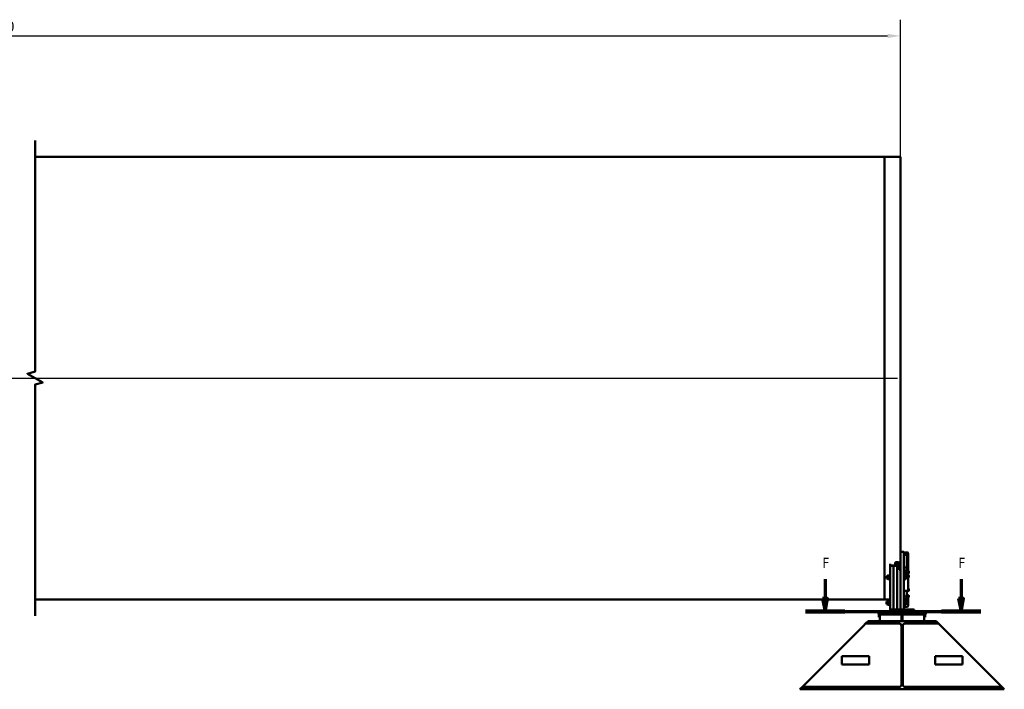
# Model space of a CAD drawing. Header units: millimetres. Extents: x 0 to 63075, y 0 to 44550.
# Tile 13 of 31: x 27174 to 41628, y 22159 to 31992. Entities that reach past the tile are written whole.
import ezdxf

# ---------------------------------------------------------------- set-up
doc = ezdxf.new("R2010")
doc.units = ezdxf.units.MM
doc.header["$LTSCALE"] = 75
doc.linetypes.add('CHAIN', pattern=[0.3543, 0.2362, -0.0295, 0.0591, -0.0295])
for name, color, linetype, lineweight in [('Break Line (ISO)', 7, 'Continuous', 50), ('Centerline (ISO)', 7, 'Continuous', 25), ('Dimension (ISO)', 7, 'Continuous', 25), ('Section Line (ISO)', 7, 'CHAIN', 70), ('Visible (ISO)', 7, 'Continuous', 50)]:
    doc.layers.add(name, color=color, linetype=linetype, lineweight=lineweight)
doc.styles.add('Label Text (ISO)', font='tahoma.ttf')
doc.styles.add('Note Text (ISO)', font='tahoma.ttf')
doc.dimstyles.new('Default (ISO)', dxfattribs={"dimscale": 75, "dimtxt": 2, "dimasz": 2.5, "dimexe": 3.175, "dimexo": 0, "dimgap": 0.762, "dimtad": 1, "dimrnd": 1e-08, "dimtxsty": 'Note Text (ISO)', "dimcen": 0.09, "dimdle": 10, "dimclrd": 256, "dimclre": 256, "dimclrt": 256, "dimazin": 2, "dimtfac": 1, "dimtmove": 0, "dimatfit": 3, "dimfxl": 1, "dimtolj": 1, "dimtzin": 0, "dimlwd": -1, "dimlwe": -1, "dimarcsym": 0})

# ---------------------------------------------------------------- blocks, each defined once
blk = doc.blocks.new('2dTransSection0')
at = {"layer": 'Section Line (ISO)', "linetype": 'Continuous'}
for p, q in [((519.94, 317.04), (519.94, 313.22)), ((546.56, 317.04), (546.56, 313.22)), ((519.44, 313.22), (519.94, 310.72)), ((520.44, 313.22), (519.44, 313.22)), ((519.94, 313.22), (519.94, 310.72)), ((519.94, 310.72), (520.44, 313.22)), ((546.06, 313.22), (546.56, 310.72)), ((547.06, 313.22), (546.06, 313.22)), ((546.56, 313.22), (546.56, 310.72)), ((546.56, 310.72), (547.06, 313.22)), ((516.09, 310.72), (550.42, 310.72))]:
    blk.add_line(p, q, dxfattribs=at)
at = {"layer": 'Section Line (ISO)', "linetype": 'Continuous', "lineweight": 140}
for p, q in [((516.09, 310.72), (523.8, 310.72)), ((542.71, 310.72), (550.42, 310.72))]:
    blk.add_line(p, q, dxfattribs=at)
at = {"layer": 'Section Line (ISO)', "linetype": 'Continuous', "flags": 128}
for points in [[(519.44, 313.22), (519.94, 310.72), (520.44, 313.22), (519.44, 313.22)], [(546.06, 313.22), (546.56, 310.72), (547.06, 313.22), (546.06, 313.22)]]:
    blk.add_lwpolyline(points, dxfattribs=at)
at = {"layer": 'Section Line (ISO)'}
for points in [[(519.44, 313.22), (519.94, 310.72), (520.44, 313.22), (519.44, 313.22)], [(546.06, 313.22), (546.56, 310.72), (547.06, 313.22), (546.06, 313.22)]]:
    blk.add_solid(points, dxfattribs=at)
at = {"layer": 'Section Line (ISO)', "char_height": 2, "attachment_point": 7, "style": 'Label Text (ISO)'}
for insert in [(519.43, 319.22), (546.05, 319.22)]:
    blk.add_mtext('F', dxfattribs=dict(at, insert=insert))
blk = doc.blocks.new('*D29')
at = {"layer": 'Defpoints', "color": 0, "transparency": 16777216}
for p in [(40103, 31754), (13512, 29979), (40103, 29979)]:
    blk.add_point(p, dxfattribs=at)
at = {"layer": 'Dimension (ISO)', "transparency": 16777216}
for p, q in [((13512, 29979), (13512, 31992)), ((40103, 29979), (40103, 31992)), ((13699, 31754), (39915, 31754))]:
    blk.add_line(p, q, dxfattribs=at)
for points in [[(13699, 31785), (13699, 31722), (13512, 31754)], [(39915, 31785), (39915, 31722), (40103, 31754)]]:
    blk.add_solid(points, dxfattribs=at)
at = {"layer": 'Dimension (ISO)', "transparency": 16777216, "insert": (26534, 31967), "char_height": 150, "attachment_point": 1, "style": 'Note Text (ISO)'}
blk.add_mtext('\\A1;30000', dxfattribs=at)

msp = doc.modelspace()

# ---------------------------------------------------------------- linework, layer by layer
at = {"layer": 'Break Line (ISO)', "flags": 128}
msp.add_lwpolyline([(27398.5386, 23240.6115), (27398.5386, 26633.6403), (27511.0385, 26663.7846), (27286.0386, 26793.6884), (27398.5386, 26823.8327), (27398.5386, 30216.8615)], dxfattribs=at)
at = {"layer": 'Centerline (ISO)', "linetype": 'Continuous'}
msp.add_line((13556.2241, 26728.7365), (40058.1199, 26728.7365), dxfattribs=at)
at = {"layer": 'Visible (ISO)'}
for p, q in [((27398.5386, 29978.7365), (39870.6199, 29978.7365)), ((39870.6199, 23478.7365), (39870.6199, 29978.7365)), ((39870.6199, 29978.7365), (40102.6199, 29978.7365)), ((39870.6199, 23478.7365), (39870.6199, 29978.7365)), ((40102.6199, 24179.2813), (40102.6199, 29978.7365)), ((40102.6199, 24159.2813), (40102.6199, 24179.2813)), ((40152.6199, 24179.2813), (40102.6199, 24179.2813)), ((40102.6199, 24159.2813), (40102.6199, 23329.2813)), ((40152.6199, 24179.2813), (40152.6199, 24159.2813)), ((40152.6199, 24170.3051), (40200.6199, 24170.3051)), ((40152.6199, 24166.5205), (40200.6199, 24166.5205)), ((40152.6199, 24159.2813), (40152.6199, 23329.2813)), ((40200.6199, 24139.6737), (40152.6199, 24139.6737)), ((40214.6199, 24132.6737), (40214.6199, 24159.5205)), ((39952.6199, 24000.4117), (39952.6199, 23973.5668)), ((40027.6199, 24001.6948), (40027.6199, 24019.8209)), ((40027.6199, 24001.6948), (40027.6199, 23973.5668)), ((40062.6199, 24024.0471), (40037.6199, 24024.0471)), ((40037.6199, 24005.921), (40062.6199, 24005.921)), ((40152.6199, 24134.6737), (40200.6199, 24134.6737)), ((40197.6199, 24134.5308), (40197.6199, 24130.8706)), ((40197.6199, 24130.8706), (40197.6199, 23905.8469)), ((40204.6199, 23905.5551), (40204.6199, 24132.6737)), ((40214.6199, 24132.6737), (40214.6199, 23898.8469)), ((39952.6199, 23958.5668), (39952.6199, 23973.5668)), ((39952.6199, 23973.5668), (40002.6199, 23973.5668)), ((39952.6199, 23329.2813), (39952.6199, 23958.5668)), ((40075.1266, 23976.5826), (39962.6199, 23976.5826)), ((40002.6199, 23973.5668), (40002.6199, 23958.5668)), ((40002.6199, 23958.5668), (40002.6199, 23973.5668)), ((40002.6199, 23973.5668), (40052.6199, 23973.5668)), ((40002.6199, 23958.5668), (40002.6199, 23329.2813)), ((40002.6199, 23329.2813), (40002.6199, 23958.5668)), ((40052.6199, 23973.5668), (40052.6199, 23958.5668)), ((40052.6199, 23958.5668), (40052.6199, 23973.5668)), ((40052.6199, 23973.5668), (40078.4064, 23973.5668)), ((40052.6199, 23958.5668), (40052.6199, 23329.2813)), ((40052.6199, 23329.2813), (40052.6199, 23958.5668)), ((40055.6199, 23954.7001), (40056.8469, 23955.927)), ((40055.6199, 23941.1539), (40055.6199, 23954.7001)), ((40055.6199, 23941.1539), (40056.8469, 23939.927)), ((40056.8469, 23955.927), (40056.8469, 23939.927)), ((40064.8199, 23955.927), (40056.8469, 23955.927)), ((40064.8199, 23939.927), (40056.8469, 23939.927)), ((40064.8199, 23959.177), (40065.6973, 23960.6966)), ((40064.8199, 23959.177), (40064.8199, 23936.677)), ((40064.8199, 23936.677), (40065.6973, 23935.1575)), ((40078.1151, 23961.5726), (40066.3248, 23961.5726)), ((40078.1151, 23956.8351), (40066.3248, 23956.8351)), ((40078.1151, 23943.1895), (40066.3248, 23943.1895)), ((40078.1151, 23934.2814), (40066.3248, 23934.2814)), ((40079.6199, 23959.177), (40078.7426, 23960.6966)), ((40079.6199, 23936.677), (40078.7426, 23935.1575)), ((40079.6199, 23962.177), (40080.3699, 23962.927)), ((40079.6199, 23933.677), (40079.6199, 23962.177)), ((40079.6199, 23933.677), (40080.3699, 23932.927)), ((40080.3699, 23962.927), (40080.3699, 23932.927)), ((40080.3699, 23962.927), (40082.6199, 23962.927)), ((40080.3699, 23932.927), (40082.6199, 23932.927)), ((40082.6199, 23942.4794), (40082.6199, 23987.7948)), ((40082.6199, 23942.4794), (40082.6199, 23929.1901)), ((40082.6199, 23929.1901), (40082.6199, 23912.2854)), ((40082.6199, 23912.2854), (40082.6199, 23911.3485)), ((40102.6199, 23911.3485), (40082.6199, 23911.3485)), ((40154.8699, 23962.927), (40152.6199, 23962.927)), ((40154.8699, 23932.927), (40152.6199, 23932.927)), ((40152.6199, 23905.8469), (40200.6199, 23905.8469)), ((40200.6199, 23879.0001), (40152.6199, 23879.0001)), ((40152.6199, 23874.0001), (40200.6199, 23874.0001)), ((40152.6199, 23849.8757), (40200.6199, 23849.8757)), ((40154.8699, 23932.927), (40154.8699, 23962.927)), ((40155.6199, 23962.177), (40154.8699, 23962.927)), ((40155.6199, 23933.677), (40154.8699, 23932.927)), ((40155.6199, 23962.177), (40155.6199, 23933.677)), ((40156.42, 23959.172), (40155.6199, 23959.172)), ((40156.42, 23936.682), (40155.6199, 23936.682)), ((40156.42, 23961.5771), (40164.5483, 23961.5771)), ((40156.42, 23952.6892), (40156.42, 23961.5771)), ((40156.42, 23952.6892), (40164.5483, 23952.6892)), ((40156.42, 23939.0391), (40156.42, 23952.6892)), ((40156.42, 23939.0391), (40164.5483, 23939.0391)), ((40156.42, 23934.2769), (40156.42, 23939.0391)), ((40156.42, 23934.2769), (40164.5483, 23934.2769)), ((40165.62, 23959.927), (40165.1706, 23960.7054)), ((40165.62, 23935.927), (40165.1706, 23935.1486)), ((40165.62, 23957.1332), (40165.62, 23959.927)), ((40165.62, 23945.8642), (40165.62, 23957.1332)), ((40165.62, 23936.658), (40165.62, 23945.8642)), ((40165.62, 23935.927), (40165.62, 23936.658)), ((40197.6199, 23928.1449), (40200.6199, 23928.1449)), ((40197.6199, 23874.0001), (40197.6199, 23849.8757)), ((40201.6199, 23872.3471), (40197.6199, 23872.3471)), ((40201.6199, 23866.0971), (40201.6199, 23873.9366)), ((40201.6199, 23866.0971), (40202.3699, 23865.3471)), ((40202.3699, 23873.7985), (40202.3699, 23865.3471)), ((40202.3699, 23865.3471), (40204.6199, 23865.3471)), ((40204.6199, 23864.5001), (40204.6199, 23872.0001)), ((40204.6199, 23864.5001), (40204.6199, 23857.6699)), ((40204.6199, 23853.3398), (40204.6199, 23857.6699)), ((40214.6199, 23872.0001), (40214.6199, 23898.8469)), ((40216.8699, 23895.3471), (40214.6199, 23895.3471)), ((40214.6199, 23872.0001), (40214.6199, 23864.5001)), ((40216.8699, 23865.3471), (40214.6199, 23865.3471)), ((40214.6199, 23857.6699), (40214.6199, 23864.5001)), ((40214.6199, 23857.6699), (40214.6199, 23853.3398)), ((40214.6199, 23853.3398), (40214.6199, 23619.8398)), ((40216.8699, 23865.3471), (40216.8699, 23895.3471)), ((40217.6199, 23894.5971), (40216.8699, 23895.3471)), ((40217.6199, 23866.0971), (40216.8699, 23865.3471)), ((40217.6199, 23894.5971), (40217.6199, 23866.0971)), ((40218.42, 23891.5921), (40217.6199, 23891.5921)), ((40218.42, 23869.1021), (40217.6199, 23869.1021)), ((40218.42, 23892.8153), (40218.42, 23894.202)), ((40218.42, 23894.202), (40226.5483, 23894.202)), ((40218.42, 23892.8153), (40226.5483, 23892.8153)), ((40218.42, 23891.8165), (40218.42, 23892.8153)), ((40218.42, 23891.8165), (40226.5483, 23891.8165)), ((40218.42, 23879.3483), (40218.42, 23891.8165)), ((40218.42, 23879.3483), (40226.5483, 23879.3483)), ((40218.42, 23867.8789), (40218.42, 23879.3483)), ((40218.42, 23866.4922), (40218.42, 23867.8789)), ((40218.42, 23867.8789), (40226.5483, 23867.8789)), ((40218.42, 23866.4922), (40226.5483, 23866.4922)), ((40227.602, 23892.3784), (40226.6152, 23894.0876)), ((40227.602, 23868.3158), (40226.6152, 23866.6067)), ((40227.62, 23892.3471), (40227.602, 23892.3784)), ((40227.62, 23868.3471), (40227.602, 23868.3158)), ((40227.62, 23892.3159), (40227.62, 23892.3471)), ((40227.62, 23885.5824), (40227.62, 23892.3159)), ((40227.62, 23873.6136), (40227.62, 23885.5824)), ((40227.62, 23868.3471), (40227.62, 23873.6136)), ((39897.6199, 23819.8275), (39900.0738, 23822.2813)), ((39897.6199, 23788.7351), (39897.6199, 23819.8275)), ((39897.6199, 23788.7351), (39900.0738, 23786.2813)), ((39900.0738, 23822.2813), (39900.0738, 23786.2813)), ((39916.6199, 23822.2813), (39900.0738, 23822.2813)), ((39916.6199, 23786.2813), (39900.0738, 23786.2813)), ((39916.6199, 23829.8313), (39917.7458, 23831.7813)), ((39916.6199, 23829.8313), (39916.6199, 23778.7313)), ((39916.6199, 23778.7313), (39917.7458, 23776.7813)), ((39944.0379, 23831.7813), (39920.202, 23831.7813)), ((39944.0379, 23804.2813), (39920.202, 23804.2813)), ((39944.0379, 23776.7813), (39920.202, 23776.7813)), ((39947.6199, 23829.8313), (39946.4941, 23831.7813)), ((39947.6199, 23778.7313), (39946.4941, 23776.7813)), ((39947.6199, 23836.0313), (39948.8699, 23837.2813)), ((39947.6199, 23772.5313), (39947.6199, 23836.0313)), ((39947.6199, 23772.5313), (39948.8699, 23771.2813)), ((39948.8699, 23837.2813), (39948.8699, 23771.2813)), ((39948.8699, 23837.2813), (39952.6199, 23837.2813)), ((39948.8699, 23771.2813), (39952.6199, 23771.2813)), ((40200.6199, 23841.2155), (40152.6199, 23841.2155)), ((40156.3699, 23837.2813), (40152.6199, 23837.2813)), ((40156.3699, 23771.2813), (40152.6199, 23771.2813)), ((40156.3699, 23771.2813), (40156.3699, 23837.2813)), ((40157.6199, 23836.0313), (40156.3699, 23837.2813)), ((40157.6199, 23772.5313), (40156.3699, 23771.2813)), ((40157.6199, 23836.0313), (40157.6199, 23772.5313)), ((40158.42, 23829.8363), (40157.6199, 23829.8363)), ((40158.42, 23778.7263), (40157.6199, 23778.7263)), ((40158.42, 23831.7813), (40177.6638, 23831.7813)), ((40158.42, 23804.2813), (40158.42, 23831.7813)), ((40158.42, 23804.2813), (40177.6638, 23804.2813)), ((40158.42, 23776.7813), (40158.42, 23804.2813)), ((40158.42, 23776.7813), (40177.6638, 23776.7813)), ((40180.12, 23818.0313), (40180.12, 23831.7813)), ((40180.12, 23790.5313), (40180.12, 23818.0313)), ((40180.12, 23776.7813), (40180.12, 23790.5313)), ((40216.8699, 23832.8959), (40214.6199, 23832.8959)), ((40216.8699, 23802.8959), (40214.6199, 23802.8959)), ((40216.8699, 23802.8959), (40216.8699, 23832.8959)), ((40217.6199, 23832.1459), (40216.8699, 23832.8959)), ((40217.6199, 23803.6459), (40216.8699, 23802.8959)), ((40217.6199, 23832.1459), (40217.6199, 23803.6459)), ((40218.42, 23829.1409), (40217.6199, 23829.1409)), ((40218.42, 23806.6509), (40217.6199, 23806.6509)), ((40218.42, 23831.5357), (40226.5483, 23831.5357)), ((40218.42, 23822.6023), (40218.42, 23831.5357)), ((40218.42, 23822.6023), (40226.5483, 23822.6023)), ((40218.42, 23808.9625), (40218.42, 23822.6023)), ((40218.42, 23808.9625), (40226.5483, 23808.9625)), ((40218.42, 23804.256), (40218.42, 23808.9625)), ((40218.42, 23804.256), (40226.5483, 23804.256)), ((40227.62, 23829.8959), (40227.1821, 23830.6544)), ((40227.62, 23805.8959), (40227.1821, 23805.1374)), ((40227.62, 23827.069), (40227.62, 23829.8959)), ((40227.62, 23815.7824), (40227.62, 23827.069)), ((40227.62, 23806.6093), (40227.62, 23815.7824)), ((40227.62, 23805.8959), (40227.62, 23806.6093)), ((40152.6199, 23607.7155), (40200.6199, 23607.7155)), ((40197.6199, 23607.7155), (40197.6199, 23536.7752)), ((40201.6199, 23605.4235), (40201.6199, 23607.7464)), ((40201.6199, 23605.4235), (40202.3699, 23604.6735)), ((40202.3699, 23607.8106), (40202.3699, 23604.6735)), ((40202.3699, 23604.6735), (40204.6199, 23604.6735)), ((40204.6199, 23601.0001), (40204.6199, 23608.2209)), ((40204.6199, 23600.3302), (40204.6199, 23601.0001)), ((40214.6199, 23600.3302), (40204.6199, 23600.3302)), ((40216.8699, 23634.6735), (40214.6199, 23634.6735)), ((40214.6199, 23619.8398), (40214.6199, 23601.0001)), ((40216.8699, 23604.6735), (40214.6199, 23604.6735)), ((40214.6199, 23601.0001), (40214.6199, 23600.3302)), ((40216.8699, 23604.6735), (40216.8699, 23634.6735)), ((40217.6199, 23633.9235), (40216.8699, 23634.6735)), ((40217.6199, 23605.4235), (40216.8699, 23604.6735)), ((40217.6199, 23633.9235), (40217.6199, 23605.4235)), ((40218.42, 23630.9185), (40217.6199, 23630.9185)), ((40218.42, 23608.4285), (40217.6199, 23608.4285)), ((40218.42, 23632.1416), (40226.5483, 23632.1416)), ((40218.42, 23631.1429), (40218.42, 23632.1416)), ((40218.42, 23631.1429), (40226.5483, 23631.1429)), ((40218.42, 23618.6747), (40218.42, 23631.1429)), ((40218.42, 23618.6747), (40226.5483, 23618.6747)), ((40218.42, 23607.2053), (40218.42, 23618.6747)), ((40218.42, 23607.2053), (40226.5483, 23607.2053)), ((40227.62, 23631.6735), (40227.602, 23631.7048)), ((40227.62, 23607.6735), (40227.602, 23607.6422)), ((40227.62, 23631.6422), (40227.62, 23631.6735)), ((40227.62, 23624.9088), (40227.62, 23631.6422)), ((40227.62, 23612.94), (40227.62, 23624.9088)), ((40227.62, 23607.6735), (40227.62, 23612.94)), ((27398.5386, 23478.7365), (39870.6199, 23478.7365)), ((39870.6199, 23478.7365), (39952.6199, 23478.7365)), ((39897.6199, 23444.8275), (39900.0738, 23447.2813)), ((39897.6199, 23413.7351), (39897.6199, 23444.8275)), ((39900.0738, 23447.2813), (39900.0738, 23411.2813)), ((39916.6199, 23447.2813), (39900.0738, 23447.2813)), ((39916.6199, 23454.8313), (39917.7458, 23456.7813)), ((39916.6199, 23454.8313), (39916.6199, 23403.7313)), ((39944.0379, 23456.7813), (39920.202, 23456.7813)), ((39944.0379, 23429.2813), (39920.202, 23429.2813)), ((39947.6199, 23454.8313), (39946.4941, 23456.7813)), ((39947.6199, 23461.0313), (39948.8699, 23462.2813)), ((39947.6199, 23397.5313), (39947.6199, 23461.0313)), ((39948.8699, 23462.2813), (39948.8699, 23396.2813)), ((39948.8699, 23462.2813), (39952.6199, 23462.2813)), ((40152.6199, 23485.8562), (40200.6199, 23485.8562)), ((40200.6199, 23476.1125), (40152.6199, 23476.1125)), ((40156.3699, 23462.2813), (40152.6199, 23462.2813)), ((40156.3699, 23396.2813), (40156.3699, 23462.2813)), ((40157.6199, 23461.0313), (40156.3699, 23462.2813)), ((40157.6199, 23461.0313), (40157.6199, 23397.5313)), ((40158.42, 23454.8363), (40157.6199, 23454.8363)), ((40158.42, 23456.7813), (40177.6638, 23456.7813)), ((40158.42, 23429.2813), (40158.42, 23456.7813)), ((40158.42, 23429.2813), (40177.6638, 23429.2813)), ((40158.42, 23401.7813), (40158.42, 23429.2813)), ((40177.6199, 23531.3836), (40178.8469, 23532.6105)), ((40177.6199, 23517.8374), (40177.6199, 23531.3836)), ((40177.6199, 23517.8374), (40178.8469, 23516.6105)), ((40178.8469, 23532.6105), (40178.8469, 23516.6105)), ((40189.1999, 23532.6105), (40178.8469, 23532.6105)), ((40189.1999, 23516.6105), (40178.8469, 23516.6105)), ((40180.12, 23443.0313), (40180.12, 23456.7813)), ((40180.12, 23415.5313), (40180.12, 23443.0313)), ((40189.1999, 23513.3605), (40189.1999, 23535.8605)), ((40194.1999, 23535.8605), (40189.1999, 23535.8605)), ((40194.1999, 23513.3605), (40189.1999, 23513.3605)), ((40194.1999, 23535.8605), (40194.635, 23536.614)), ((40194.1999, 23513.3605), (40194.1999, 23535.8605)), ((40194.1999, 23513.3605), (40194.635, 23512.6069)), ((40200.1151, 23536.7752), (40195.7048, 23536.7752)), ((40200.1151, 23524.947), (40195.7048, 23524.947)), ((40200.1151, 23512.7823), (40195.7048, 23512.7823)), ((40200.1151, 23512.4457), (40195.7048, 23512.4457)), ((40197.6199, 23512.4457), (40197.6199, 23490.0463)), ((40197.6199, 23490.0463), (40197.6199, 23485.8562)), ((40201.6199, 23535.8605), (40201.1849, 23536.614)), ((40201.6199, 23513.3605), (40201.1849, 23512.6069)), ((40201.6199, 23538.8605), (40202.3699, 23539.6105)), ((40201.6199, 23510.3605), (40201.6199, 23538.8605)), ((40201.6199, 23510.3605), (40202.3699, 23509.6105)), ((40202.3699, 23539.6105), (40202.3699, 23509.6105)), ((40202.3699, 23539.6105), (40204.6199, 23539.6105)), ((40202.3699, 23509.6105), (40204.6199, 23509.6105)), ((40204.6199, 23538.3281), (40204.6199, 23542.2033)), ((40214.6199, 23542.2033), (40204.6199, 23542.2033)), ((40204.6199, 23538.3281), (40204.6199, 23517.8663)), ((40204.6199, 23511.8697), (40204.6199, 23517.8663)), ((40204.6199, 23500.6222), (40204.6199, 23511.8697)), ((40204.6199, 23500.6222), (40204.6199, 23494.6256)), ((40204.6199, 23489.7537), (40204.6199, 23494.6256)), ((40214.6199, 23542.2033), (40214.6199, 23538.3281)), ((40216.8699, 23539.6105), (40214.6199, 23539.6105)), ((40214.6199, 23538.3281), (40214.6199, 23517.8663)), ((40214.6199, 23517.8663), (40214.6199, 23511.8697)), ((40214.6199, 23511.8697), (40214.6199, 23500.6222)), ((40216.8699, 23509.6105), (40214.6199, 23509.6105)), ((40214.6199, 23494.6256), (40214.6199, 23500.6222)), ((40214.6199, 23494.6256), (40214.6199, 23489.7537)), ((40214.6199, 23489.7537), (40214.6199, 23384.7016)), ((40216.8699, 23509.6105), (40216.8699, 23539.6105)), ((40217.6199, 23538.8605), (40216.8699, 23539.6105)), ((40217.6199, 23510.3605), (40216.8699, 23509.6105)), ((40217.6199, 23538.8605), (40217.6199, 23510.3605)), ((40218.42, 23535.8555), (40217.6199, 23535.8555)), ((40218.42, 23513.3655), (40217.6199, 23513.3655)), ((40218.42, 23538.2503), (40226.5483, 23538.2503)), ((40218.42, 23529.3169), (40218.42, 23538.2503)), ((40218.42, 23529.3169), (40226.5483, 23529.3169)), ((40218.42, 23515.6771), (40218.42, 23529.3169)), ((40218.42, 23515.6771), (40226.5483, 23515.6771)), ((40218.42, 23510.9707), (40218.42, 23515.6771)), ((40218.42, 23510.9707), (40226.5483, 23510.9707)), ((40227.62, 23536.6105), (40227.1821, 23537.369)), ((40227.62, 23512.6105), (40227.1821, 23511.852)), ((40227.62, 23533.7836), (40227.62, 23536.6105)), ((40227.62, 23522.497), (40227.62, 23533.7836)), ((40227.62, 23513.3239), (40227.62, 23522.497)), ((40227.62, 23512.6105), (40227.62, 23513.3239)), ((39767.1296, 23295.7525), (39780.1199, 23303.2525)), ((39767.1296, 23295.7525), (39769.6296, 23291.4224)), ((39785.6103, 23263.7429), (39769.6296, 23291.4224)), ((39782.6199, 23298.9224), (39780.1199, 23303.2525)), ((39798.6007, 23271.2429), (39782.6199, 23298.9224)), ((39802.6199, 23279.2813), (39952.6199, 23279.2813)), ((39802.6199, 23259.2813), (39802.6199, 23279.2813)), ((39897.6199, 23413.7351), (39900.0738, 23411.2813)), ((39916.6199, 23411.2813), (39900.0738, 23411.2813)), ((39916.6199, 23403.7313), (39917.7458, 23401.7813)), ((39944.0379, 23401.7813), (39920.202, 23401.7813)), ((39947.6199, 23403.7313), (39946.4941, 23401.7813)), ((39947.6199, 23397.5313), (39948.8699, 23396.2813)), ((39948.8699, 23396.2813), (39952.6199, 23396.2813)), ((39972.6199, 23329.2813), (39952.6199, 23329.2813)), ((39952.6199, 23279.2813), (39952.6199, 23329.2813)), ((39972.6199, 23279.2813), (39952.6199, 23279.2813)), ((39972.6199, 23329.2813), (40282.6199, 23329.2813)), ((39972.6199, 23279.2813), (40282.6199, 23279.2813)), ((40102.6199, 23339.2813), (40092.6199, 23329.2813)), ((40102.6199, 23329.2813), (40152.6199, 23329.2813)), ((40120.1199, 23279.2813), (40120.1199, 23159.2813)), ((40135.1199, 23279.2813), (40135.1199, 23159.2813)), ((40156.3699, 23396.2813), (40152.6199, 23396.2813)), ((40152.6199, 23371.0604), (40200.6199, 23371.0604)), ((40157.6199, 23397.5313), (40156.3699, 23396.2813)), ((40158.42, 23403.7263), (40157.6199, 23403.7263)), ((40158.42, 23401.7813), (40177.6638, 23401.7813)), ((40180.12, 23401.7813), (40180.12, 23415.5313)), ((40302.6199, 23329.2813), (40282.6199, 23329.2813)), ((40302.6199, 23279.2813), (40282.6199, 23279.2813)), ((40302.6199, 23279.2813), (40302.6199, 23329.2813)), ((40302.6199, 23279.2813), (40452.6199, 23279.2813)), ((40452.6199, 23259.2813), (40452.6199, 23279.2813)), ((40456.6392, 23271.2429), (40472.6199, 23298.9224)), ((40469.6296, 23263.7429), (40485.6103, 23291.4224)), ((40475.1199, 23303.2525), (40472.6199, 23298.9224)), ((40475.1199, 23303.2525), (40488.1103, 23295.7525)), ((40485.6103, 23291.4224), (40488.1103, 23295.7525)), ((39627.6199, 23159.2813), (39591.6199, 23123.2813)), ((39977.6199, 23159.2813), (39627.6199, 23159.2813)), ((39787.6199, 23224.2813), (39787.6199, 23256.2429)), ((39787.6199, 23224.2813), (39787.6199, 23219.2813)), ((39802.6199, 23219.2813), (39787.6199, 23219.2813)), ((40120.1199, 23259.2813), (39802.6199, 23259.2813)), ((39802.6199, 23159.2813), (39802.6199, 23259.2813)), ((39802.6199, 23259.2813), (40120.1199, 23259.2813)), ((40277.6199, 23159.2813), (39977.6199, 23159.2813)), ((39977.6199, 23159.2813), (39977.6199, 23123.2813)), ((40452.6199, 23259.2813), (40135.1199, 23259.2813)), ((40135.1199, 23259.2813), (40452.6199, 23259.2813)), ((40627.6199, 23159.2813), (40277.6199, 23159.2813)), ((40277.6199, 23123.2813), (40277.6199, 23159.2813)), ((40452.6199, 23159.2813), (40452.6199, 23259.2813)), ((40467.6199, 23219.2813), (40452.6199, 23219.2813)), ((40467.6199, 23224.2813), (40467.6199, 23256.2429)), ((40467.6199, 23219.2813), (40467.6199, 23224.2813)), ((40627.6199, 23159.2813), (40663.6199, 23123.2813)), ((39561.6199, 23093.2813), (38693.6199, 22225.2813)), ((39591.6199, 23123.2813), (39561.6199, 23093.2813)), ((39977.6199, 23123.2813), (39591.6199, 23123.2813)), ((39977.6199, 23123.2813), (40088.1199, 23123.2813)), ((40118.1199, 23093.2813), (40118.1199, 22225.2813)), ((40137.1199, 22225.2813), (40137.1199, 23093.2813)), ((40167.1199, 23123.2813), (40277.6199, 23123.2813)), ((40663.6199, 23123.2813), (40277.6199, 23123.2813)), ((40663.6199, 23123.2813), (40693.6199, 23093.2813)), ((40693.6199, 23093.2813), (41561.6199, 22225.2813)), ((39643.6199, 22645.2813), (39243.6199, 22645.2813)), ((39243.6199, 22645.2813), (39243.6199, 22525.2813)), ((39643.6199, 22525.2813), (39643.6199, 22645.2813)), ((40611.6199, 22525.2813), (40611.6199, 22645.2813)), ((40611.6199, 22645.2813), (41011.6199, 22645.2813)), ((41011.6199, 22645.2813), (41011.6199, 22525.2813)), ((39243.6199, 22525.2813), (39643.6199, 22525.2813)), ((41011.6199, 22525.2813), (40611.6199, 22525.2813)), ((38663.6199, 22195.2813), (38627.6199, 22159.2813)), ((39977.6199, 22159.2813), (38627.6199, 22159.2813)), ((38693.6199, 22225.2813), (38663.6199, 22195.2813)), ((39977.6199, 22195.2813), (38663.6199, 22195.2813)), ((40088.1199, 22195.2813), (39977.6199, 22195.2813)), ((39977.6199, 22195.2813), (39977.6199, 22159.2813)), ((39977.6199, 22159.2813), (40277.6199, 22159.2813)), ((40277.6199, 22195.2813), (40167.1199, 22195.2813)), ((41591.6199, 22195.2813), (40277.6199, 22195.2813)), ((40277.6199, 22159.2813), (40277.6199, 22195.2813)), ((41627.6199, 22159.2813), (40277.6199, 22159.2813)), ((41561.6199, 22225.2813), (41591.6199, 22195.2813)), ((41591.6199, 22195.2813), (41627.6199, 22159.2813))]:
    msp.add_line(p, q, dxfattribs=at)
for centre, radius, start, end in [((39772.6199, 23256.2429), 30, 0, 30), ((40482.6199, 23256.2429), 30, 150, 180), ((39772.6199, 23256.2429), 15, 0, 30), ((40482.6199, 23256.2429), 15, 150, 180), ((40088.1199, 23093.2813), 30, 0, 90), ((40167.1199, 23093.2813), 30, 90, 180), ((40088.1199, 22225.2813), 30, 270, 0), ((40167.1199, 22225.2813), 30, 180, 270)]:
    msp.add_arc(centre, radius, start, end, dxfattribs=at)
for centre, major_axis, ratio, start_param, end_param in [((40200.6199, 24158.1808), (14, 0), 0.8660254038, 0.2645207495, 1.5707963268), ((40200.6199, 24159.5205), (14, 0), 0.5, 0, 1.5707963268), ((40200.6199, 24132.6737), (14, 0), 0.5, 0, 1.5707963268), ((40037.6199, 24019.8209), (-10, 0), 0.4226182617, 4.7123889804, 6.2831853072), ((40037.6199, 24001.6948), (-10, 0), 0.4226182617, 4.7123889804, 6.2831853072), ((40062.6199, 23987.7948), (40, 0), 0.906307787, 0, 1.5707963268), ((40062.6199, 23987.7948), (20, 0), 0.906307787, 0, 1.5707963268), ((40147.6199, 24125.8706), (9.6593, 9.6593), 0.2679491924, 0.7560713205, 0.7853981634), ((40202.6199, 24125.8706), (-9.6593, 9.6593), 0.2679491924, 5.4977871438, 5.5271139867), ((40200.6199, 24132.6737), (4, 0), 0.5, 0, 1.5707963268), ((39962.6199, 23972.3564), (-10, 0), 0.4226182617, 4.7123889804, 5.9927246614), ((40062.6199, 23976.3377), (-10, 0), 0.4226182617, 4.7123889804, 6.9982267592), ((40062.6199, 23962.4377), (20, 0), 0.906307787, 0.0269982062, 1.5707963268), ((40200.6199, 23924.6808), (4, 0), 0.8660254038, 0, 1.5707963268), ((40200.6199, 23898.8469), (14, 0), 0.5, 0, 1.5707963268), ((40200.6199, 23872.0001), (14, 0), 0.5, 0, 1.5707963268), ((40200.6199, 23872.0001), (4, 0), 0.5, 0, 1.5707963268), ((40200.6199, 23853.3398), (14, 0), 0.8660254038, 4.7123889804, 6.2831853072), ((40200.6199, 23853.3398), (4, 0), 0.8660254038, 4.7123889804, 6.2831853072), ((40200.6199, 23619.8398), (14, 0), 0.8660254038, 4.7123889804, 6.2831853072), ((40200.6199, 23489.7537), (14, 0), 0.9743700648, 4.7123889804, 6.2831853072), ((40200.6199, 23489.7537), (4, 0), 0.9743700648, 4.7123889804, 6.2831853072), ((40200.6199, 23384.7016), (14, 0), 0.9743700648, 4.7123889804, 6.2831853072)]:
    msp.add_ellipse(centre, major_axis=major_axis, ratio=ratio, start_param=start_param, end_param=end_param, dxfattribs=at)
for points, weights in [([(40066.3248, 23961.5726), (40064.3248, 23959.2038), (40066.3248, 23956.8351)], [1, 1.15470053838, 1]), ([(40066.3248, 23956.8351), (40064.3248, 23950.0123), (40066.3248, 23943.1895)], [1, 1.15470053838, 1]), ([(40066.3248, 23943.1895), (40064.3248, 23938.7355), (40066.3248, 23934.2814)], [1, 1.15470053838, 1]), ([(40066.3248, 23934.2814), (40065.9398, 23934.7373), (40065.6973, 23935.1575)], [1, 1.02646777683, 1.04387878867]), ([(40078.1151, 23956.8351), (40080.1151, 23959.2038), (40078.1151, 23961.5726)], [1, 1.15470053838, 1]), ([(40078.1151, 23943.1895), (40080.1151, 23950.0123), (40078.1151, 23956.8351)], [1, 1.15470053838, 1]), ([(40078.1151, 23934.2814), (40080.1151, 23938.7355), (40078.1151, 23943.1895)], [1, 1.15470053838, 1]), ([(40078.7426, 23935.1575), (40078.5001, 23934.7373), (40078.1151, 23934.2814)], [1.04387878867, 1.02646777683, 1]), ([(40164.5483, 23961.5771), (40164.9292, 23961.1236), (40165.1706, 23960.7054)], [1, 1.01316741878, 1.01719867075]), ([(40165.62, 23957.1332), (40165.62, 23959.1956), (40164.5483, 23961.5771)], [1, 1.0379548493, 1]), ([(40164.5483, 23952.6892), (40165.62, 23955.0707), (40165.62, 23957.1332)], [1, 1.0379548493, 1]), ([(40165.62, 23945.8642), (40165.62, 23949.0317), (40164.5483, 23952.6892)], [1, 1.0379548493, 1]), ([(40164.5483, 23939.0391), (40165.62, 23942.6966), (40165.62, 23945.8642)], [1, 1.0379548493, 1]), ([(40165.62, 23936.658), (40165.62, 23937.7631), (40164.5483, 23939.0391)], [1, 1.0379548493, 1]), ([(40164.5483, 23934.2769), (40165.62, 23935.5529), (40165.62, 23936.658)], [1, 1.0379548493, 1]), ([(40227.3171, 23892.5745), (40227.0548, 23893.3471), (40226.5483, 23894.202)], [1.01887565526, 1.01758770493, 1]), ([(40227.62, 23892.3159), (40227.62, 23892.5477), (40226.5483, 23892.8153)], [1, 1.0379548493, 1]), ([(40226.5483, 23891.8165), (40227.62, 23892.0841), (40227.62, 23892.3159)], [1, 1.0379548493, 1]), ([(40227.62, 23885.5824), (40227.62, 23888.4757), (40226.5483, 23891.8165)], [1, 1.0379548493, 1]), ([(40226.5483, 23879.3483), (40227.62, 23882.6892), (40227.62, 23885.5824)], [1, 1.0379548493, 1]), ([(40227.62, 23873.6136), (40227.62, 23876.2751), (40226.5483, 23879.3483)], [1, 1.0379548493, 1]), ([(40226.5483, 23867.8789), (40227.62, 23870.9521), (40227.62, 23873.6136)], [1, 1.0379548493, 1]), ([(40227.602, 23868.3158), (40227.4848, 23868.1128), (40226.5483, 23867.8789)], [1.00860777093, 1.0330055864, 1]), ([(40226.5483, 23866.4922), (40227.0243, 23867.3379), (40227.2842, 23868.1057)], [1, 1.01651098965, 1.01865687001]), ([(40226.6152, 23866.6067), (40226.5823, 23866.5497), (40226.5483, 23866.4922)], [1.00225477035, 1.00116302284, 1]), ([(39917.7458, 23831.7813), (39917.7458, 23831.7813), (39920.202, 23831.7813)], [1.07735026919, 1.07735026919, 1]), ([(39920.202, 23776.7813), (39917.7458, 23776.7813), (39917.7458, 23776.7813)], [1, 1.07735026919, 1.07735026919]), ([(39920.202, 23831.7813), (39915.6186, 23818.0313), (39920.202, 23804.2813)], [1, 1.15470053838, 1]), ([(39920.202, 23804.2813), (39915.6186, 23790.5313), (39920.202, 23776.7813)], [1, 1.15470053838, 1]), ([(39944.0379, 23804.2813), (39948.6212, 23818.0313), (39944.0379, 23831.7813)], [1, 1.15470053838, 1]), ([(39944.0379, 23831.7813), (39946.4941, 23831.7813), (39946.4941, 23831.7813)], [1, 1.07735026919, 1.07735026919]), ([(39944.0379, 23776.7813), (39948.6212, 23790.5313), (39944.0379, 23804.2813)], [1, 1.15470053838, 1]), ([(39946.4941, 23776.7813), (39946.4941, 23776.7813), (39944.0379, 23776.7813)], [1.07735026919, 1.07735026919, 1]), ([(40177.6638, 23831.7813), (40180.12, 23831.7813), (40180.12, 23831.7813)], [1, 1.0379548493, 1]), ([(40180.12, 23818.0313), (40180.12, 23824.4127), (40177.6638, 23831.7813)], [1, 1.0379548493, 1]), ([(40177.6638, 23804.2813), (40180.12, 23811.6499), (40180.12, 23818.0313)], [1, 1.0379548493, 1]), ([(40180.12, 23790.5313), (40180.12, 23796.9127), (40177.6638, 23804.2813)], [1, 1.0379548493, 1]), ([(40177.6638, 23776.7813), (40180.12, 23784.1499), (40180.12, 23790.5313)], [1, 1.0379548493, 1]), ([(40180.12, 23776.7813), (40180.12, 23776.7813), (40177.6638, 23776.7813)], [1, 1.0379548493, 1]), ([(40226.5483, 23831.5357), (40226.9382, 23831.0768), (40227.1821, 23830.6544)], [1, 1.01348375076, 1.01738709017]), ([(40227.62, 23827.069), (40227.62, 23829.142), (40226.5483, 23831.5357)], [1, 1.0379548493, 1]), ([(40226.5483, 23822.6023), (40227.62, 23824.996), (40227.62, 23827.069)], [1, 1.0379548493, 1]), ([(40227.62, 23815.7824), (40227.62, 23818.9475), (40226.5483, 23822.6023)], [1, 1.0379548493, 1]), ([(40226.5483, 23808.9625), (40227.62, 23812.6173), (40227.62, 23815.7824)], [1, 1.0379548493, 1]), ([(40227.62, 23806.6093), (40227.62, 23807.7014), (40226.5483, 23808.9625)], [1, 1.0379548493, 1]), ([(40226.5483, 23804.256), (40227.62, 23805.5171), (40227.62, 23806.6093)], [1, 1.0379548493, 1]), ([(40227.62, 23631.6422), (40227.62, 23631.874), (40226.5483, 23632.1416)], [1, 1.0379548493, 1]), ([(40226.5483, 23631.1429), (40227.62, 23631.4105), (40227.62, 23631.6422)], [1, 1.0379548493, 1]), ([(40227.62, 23624.9088), (40227.62, 23627.802), (40226.5483, 23631.1429)], [1, 1.0379548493, 1]), ([(40226.5483, 23618.6747), (40227.62, 23622.0155), (40227.62, 23624.9088)], [1, 1.0379548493, 1]), ([(40227.62, 23612.94), (40227.62, 23615.6015), (40226.5483, 23618.6747)], [1, 1.0379548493, 1]), ([(40226.5483, 23607.2053), (40227.62, 23610.2785), (40227.62, 23612.94)], [1, 1.0379548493, 1]), ([(40227.602, 23607.6422), (40227.4848, 23607.4391), (40226.5483, 23607.2053)], [1.00860777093, 1.0330055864, 1]), ([(39917.7458, 23456.7813), (39917.7458, 23456.7813), (39920.202, 23456.7813)], [1.07735026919, 1.07735026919, 1]), ([(39920.202, 23456.7813), (39915.6186, 23443.0313), (39920.202, 23429.2813)], [1, 1.15470053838, 1]), ([(39920.202, 23429.2813), (39915.6186, 23415.5313), (39920.202, 23401.7813)], [1, 1.15470053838, 1]), ([(39944.0379, 23429.2813), (39948.6212, 23443.0313), (39944.0379, 23456.7813)], [1, 1.15470053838, 1]), ([(39944.0379, 23456.7813), (39946.4941, 23456.7813), (39946.4941, 23456.7813)], [1, 1.07735026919, 1.07735026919]), ([(39944.0379, 23401.7813), (39948.6212, 23415.5313), (39944.0379, 23429.2813)], [1, 1.15470053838, 1]), ([(40177.6638, 23456.7813), (40180.12, 23456.7813), (40180.12, 23456.7813)], [1, 1.0379548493, 1]), ([(40180.12, 23443.0313), (40180.12, 23449.4127), (40177.6638, 23456.7813)], [1, 1.0379548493, 1]), ([(40177.6638, 23429.2813), (40180.12, 23436.6499), (40180.12, 23443.0313)], [1, 1.0379548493, 1]), ([(40180.12, 23415.5313), (40180.12, 23421.9127), (40177.6638, 23429.2813)], [1, 1.0379548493, 1]), ([(40195.7048, 23536.7752), (40193.7048, 23530.8611), (40195.7048, 23524.947)], [1, 1.15470053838, 1]), ([(40195.7048, 23524.947), (40193.7048, 23518.8647), (40195.7048, 23512.7823)], [1, 1.15470053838, 1]), ([(40195.7048, 23512.7823), (40193.7048, 23512.614), (40195.7048, 23512.4457)], [1, 1.15470053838, 1]), ([(40194.635, 23536.614), (40194.6782, 23536.6888), (40195.7048, 23536.7752)], [1.07719130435, 1.0738437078, 1]), ([(40200.1151, 23524.947), (40202.1151, 23530.8611), (40200.1151, 23536.7752)], [1, 1.15470053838, 1]), ([(40200.1151, 23536.7752), (40201.1417, 23536.6888), (40201.1849, 23536.614)], [1, 1.0738437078, 1.07719130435]), ([(40200.1151, 23512.7823), (40202.1151, 23518.8647), (40200.1151, 23524.947)], [1, 1.15470053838, 1]), ([(40200.1151, 23512.4457), (40202.1151, 23512.614), (40200.1151, 23512.7823)], [1, 1.15470053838, 1]), ([(40226.5483, 23538.2503), (40226.9382, 23537.7914), (40227.1821, 23537.369)], [1, 1.01348375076, 1.01738709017]), ([(40227.62, 23533.7836), (40227.62, 23535.8566), (40226.5483, 23538.2503)], [1, 1.0379548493, 1]), ([(40226.5483, 23529.3169), (40227.62, 23531.7106), (40227.62, 23533.7836)], [1, 1.0379548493, 1]), ([(40227.62, 23522.497), (40227.62, 23525.6621), (40226.5483, 23529.3169)], [1, 1.0379548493, 1]), ([(40226.5483, 23515.6771), (40227.62, 23519.3319), (40227.62, 23522.497)], [1, 1.0379548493, 1]), ([(40227.62, 23513.3239), (40227.62, 23514.416), (40226.5483, 23515.6771)], [1, 1.0379548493, 1]), ([(40226.5483, 23510.9707), (40227.62, 23512.2317), (40227.62, 23513.3239)], [1, 1.0379548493, 1]), ([(39920.202, 23401.7813), (39917.7458, 23401.7813), (39917.7458, 23401.7813)], [1, 1.07735026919, 1.07735026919]), ([(39946.4941, 23401.7813), (39946.4941, 23401.7813), (39944.0379, 23401.7813)], [1.07735026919, 1.07735026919, 1]), ([(40177.6638, 23401.7813), (40180.12, 23409.1499), (40180.12, 23415.5313)], [1, 1.0379548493, 1]), ([(40180.12, 23401.7813), (40180.12, 23401.7813), (40177.6638, 23401.7813)], [1, 1.0379548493, 1])]:
    msp.add_rational_spline(points, weights, degree=2, dxfattribs=at)

# ---------------------------------------------------------------- block references
at = {"layer": 'Section Line (ISO)', "xscale": 75, "yscale": 75, "zscale": 75}
msp.add_blockref('2dTransSection0', (0, 0), dxfattribs=at)

# ---------------------------------------------------------------- dimensions: what is measured, and where the dimension line sits
at = {"layer": 'Dimension (ISO)'}
dim = msp.add_linear_dim(base=(40102.6199, 31753.6979), p1=(13511.7241, 29978.7365), p2=(40102.6199, 29978.7365), text='30000', dimstyle='Default (ISO)', override={"dimgap": 0.762, "dimdec": 2, "dimlfac": 1.128206, "dimtol": 0, "dimlim": 0, "dimtp": 0, "dimtm": 0, "dimtdec": 2, "dimtofl": 0, "dimatfit": 1}, dxfattribs=at)
dim.commit()
dim.dimension.update_dxf_attribs({"geometry": '*D29', "text_midpoint": (26806.186, 31753.6979), "dimtype": 160})

doc.saveas('drawing.dxf')
